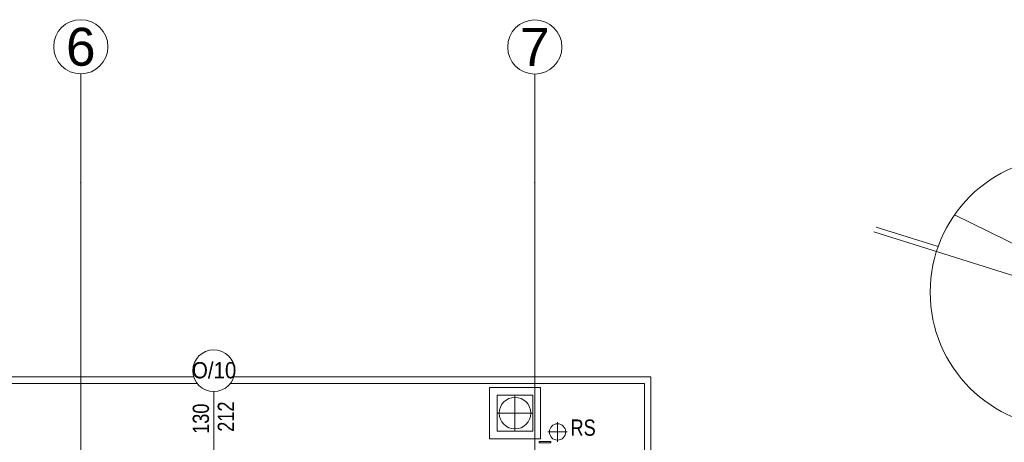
# Model space of a CAD drawing. Header units: millimetres. Extents: x -573548 to 674770, y -184010 to -47794.
# Tile 95 of 181: x 113328 to 122404, y -117939 to -114040. Entities that reach past the tile are written whole.
import ezdxf
from ezdxf.enums import TextEntityAlignment as Align

# ---------------------------------------------------------------- set-up
doc = ezdxf.new("R2010")
doc.units = ezdxf.units.MM
for name, color, linetype, lineweight in [('A.03 RZUT PARTERU_is$0$Nowe_A-OKNA-OPIS_Nr_pióra__59', 8, 'Continuous', 9), ('A.03 RZUT PARTERU_is$0$opaska_Nr_pióra__1', 8, 'Continuous', 9), ('A.03 RZUT PARTERU_is$0$opisy inne_Nr_pióra__1', 8, 'Continuous', 9), ('A.03 RZUT PARTERU_is$0$opisy inne_Nr_pióra__3', 8, 'Continuous', 9), ('A.03 RZUT PARTERU_is$0$OSIE_Nr_pióra__1', 8, 'Continuous', 9), ('A.03 RZUT PARTERU_is$0$RURY SPUSTOWE_Nr_pióra__3', 8, 'Continuous', 9), ('A.03 RZUT PARTERU_is$0$Structural - Grid', 8, 'Continuous', 9), ('A.03 RZUT PARTERU_is$0$Structural - Grid_Nr_pióra__17', 8, 'Continuous', 9), ('A.03 RZUT PARTERU_is$0$UZOIM#2_Nr_pióra__2', 8, 'Continuous', 9)]:
    doc.layers.add(name, color=color, linetype=linetype, lineweight=lineweight)
doc.styles.add('A.03 RZUT PARTERU_is$0$STYL_AUTOMATYCZNY_2', font='arial.ttf')
doc.styles.add('A.03 RZUT PARTERU_is$0$STYL_AUTOMATYCZNY_3', font='arial.ttf', dxfattribs={"width": 0.8})
doc.styles.add('A.03 RZUT PARTERU_is$0$STYL_AUTOMATYCZNY_6', font='arial.ttf', dxfattribs={"width": 0.9})

# ---------------------------------------------------------------- blocks, each defined once
blk = doc.blocks.new('A.03 RZUT PARTERU_is$0$Standardowy znacznik osi')
at = {"layer": 'A.03 RZUT PARTERU_is$0$Structural - Grid_Nr_pióra__17'}
for p, q in [((1000, 0), (17855.4, 0)), ((17855.4, 0), (18855.4, 0))]:
    blk.add_line(p, q, dxfattribs=at)
blk.add_circle((19105.4, 0), 250, dxfattribs=at)
blk.add_point((17855.4, 0), dxfattribs=at)
blk.add_point((17855.4, 0), dxfattribs=at)
at = {"layer": 'A.03 RZUT PARTERU_is$0$Structural - Grid_Nr_pióra__17', "style": 'A.03 RZUT PARTERU_is$0$STYL_AUTOMATYCZNY_2'}
for tag, p in [('AC_MarkerText_1_0', (5, -80)), ('AC_MarkerText_1_1', (19360.4, -80))]:
    blk.add_attdef(tag, text='', height=350, rotation=270, dxfattribs=at).set_placement(p, align=Align.TOP_CENTER)
blk = doc.blocks.new('A.03 RZUT PARTERU_is$0$Standardowy znacznik osi_2')
at = {"layer": 'A.03 RZUT PARTERU_is$0$Structural - Grid_Nr_pióra__17'}
for p, q in [((1000, 0), (17853.1, 0)), ((17853.1, 0), (18853.1, 0))]:
    blk.add_line(p, q, dxfattribs=at)
blk.add_circle((19103.1, 0), 250, dxfattribs=at)
blk.add_point((17853.1, 0), dxfattribs=at)
blk.add_point((17853.1, 0), dxfattribs=at)
at = {"layer": 'A.03 RZUT PARTERU_is$0$Structural - Grid_Nr_pióra__17', "style": 'A.03 RZUT PARTERU_is$0$STYL_AUTOMATYCZNY_2'}
for tag, p in [('AC_MarkerText_1_0', (5, -80)), ('AC_MarkerText_1_1', (19358.1, -80))]:
    blk.add_attdef(tag, text='', height=350, rotation=270, dxfattribs=at).set_placement(p, align=Align.TOP_CENTER)
blk = doc.blocks.new('A.03 RZUT PARTERU_is')
at = {"layer": 'A.03 RZUT PARTERU_is$0$Nowe_A-OKNA-OPIS_Nr_pióra__59'}
blk.add_line((770336.3, -93676.8), (770336.3, -92471.6), dxfattribs=at)
blk.add_circle((770336.3, -92278.6), 193, dxfattribs=at)
at = {"layer": 'A.03 RZUT PARTERU_is$0$opaska_Nr_pióra__1'}
for points in [[(770151.8, -92335.2), (767474.9, -92335.2)], [(774365.4, -98364.9), (774365.4, -92335.2), (770520.8, -92335.2)], [(770182.5, -92395.2), (767444.2, -92395.2)], [(774305.4, -98364.9), (774305.4, -92395.2), (770490.1, -92395.2)]]:
    blk.add_lwpolyline(points, dxfattribs=at)
for points in [[(773348.6, -92434.7), (772877.5, -92434.7), (772877.5, -92905.8), (773348.6, -92905.8)], [(773278.1, -92505.2), (772948.1, -92505.2), (772948.1, -92835.2), (773278.1, -92835.2)]]:
    blk.add_lwpolyline(points, close=True, dxfattribs=at)
blk.add_circle((773113.1, -92670.2), 145.8, dxfattribs=at)
at = {"layer": 'A.03 RZUT PARTERU_is$0$opisy inne_Nr_pióra__1'}
blk.add_circle((778190.4, -91554.9), 1250, dxfattribs=at)
at = {"layer": 'A.03 RZUT PARTERU_is$0$opisy inne_Nr_pióra__3'}
for points in [[(776420.1, -90997.3), (779382.6, -91930.4), (777163.7, -90841.7)], [(776443, -90954.3), (777013.4, -91133.9)]]:
    blk.add_lwpolyline(points, dxfattribs=at)
at = {"layer": 'A.03 RZUT PARTERU_is$0$OSIE_Nr_pióra__1'}
for p, q in [((773113.1, -92505.2), (773113.1, -92835.2)), ((773278.1, -92670.2), (772948.1, -92670.2)), ((773505.4, -92933.6), (773505.4, -92753.6)), ((773415.4, -92843.6), (773595.4, -92843.6))]:
    blk.add_line(p, q, dxfattribs=at)
at = {"layer": 'A.03 RZUT PARTERU_is$0$RURY SPUSTOWE_Nr_pióra__3'}
blk.add_circle((773505.4, -92843.6), 75, dxfattribs=at)
at = {"layer": 'A.03 RZUT PARTERU_is$0$UZOIM#2_Nr_pióra__2'}
blk.add_lwpolyline([(773336.8, -92931.5), (773442.3, -92931.5), (773442.3, -92945.2), (773336.8, -92945.2)], close=True, dxfattribs=at)
at = {"layer": 'A.03 RZUT PARTERU_is$0$Structural - Grid'}
ref = blk.add_blockref('A.03 RZUT PARTERU_is$0$Standardowy znacznik osi', (769111.3, -108395.1), dxfattribs=dict(at, zscale=1000, rotation=90))
ref.add_attrib('AC_MarkerText_1_1', '6', dxfattribs={"layer": 'A.03 RZUT PARTERU_is$0$Structural - Grid_Nr_pióra__17', "color": 20, "lineweight": 15, "true_color": 0xf73328, "height": 350, "style": 'A.03 RZUT PARTERU_is$0$STYL_AUTOMATYCZNY_2'}).set_placement((769111.3, -89114.7), align=Align.TOP_CENTER)
ref = blk.add_blockref('A.03 RZUT PARTERU_is$0$Standardowy znacznik osi_2', (773295.9, -108395.1), dxfattribs=dict(at, zscale=1000, rotation=90))
ref.add_attrib('AC_MarkerText_1_1', '7', dxfattribs={"layer": 'A.03 RZUT PARTERU_is$0$Structural - Grid_Nr_pióra__17', "color": 20, "lineweight": 15, "true_color": 0xf73328, "height": 350, "style": 'A.03 RZUT PARTERU_is$0$STYL_AUTOMATYCZNY_2'}).set_placement((773295.9, -89116.9), align=Align.TOP_CENTER)
at = {"layer": 'A.03 RZUT PARTERU_is$0$Nowe_A-OKNA-OPIS_Nr_pióra__59', "insert": (770340.2, -92275.1), "char_height": 150, "attachment_point": 5, "style": 'A.03 RZUT PARTERU_is$0$STYL_AUTOMATYCZNY_6'}
blk.add_mtext('\\A1;{\\pqc;\\fArial|b0|i0|c238|p0;\\W0.900000;O/10}', dxfattribs=at)
at = {"layer": 'A.03 RZUT PARTERU_is$0$Nowe_A-OKNA-OPIS_Nr_pióra__59', "char_height": 150, "attachment_point": 5, "rotation": 90, "style": 'A.03 RZUT PARTERU_is$0$STYL_AUTOMATYCZNY_3'}
for s, insert in [('\\A1;{\\pqc;\\fArial|b0|i0|c238|p0;\\W0.800000;130}', (770218.6, -92721.6)), ('\\A1;{\\pqc;\\fArial|b0|i0|c238|p0;\\W0.800000;212}', (770448.1, -92702.3))]:
    blk.add_mtext(s, dxfattribs=dict(at, insert=insert))
at = {"layer": 'A.03 RZUT PARTERU_is$0$opisy inne_Nr_pióra__1', "insert": (773741, -92804.8), "char_height": 150, "attachment_point": 5, "style": 'A.03 RZUT PARTERU_is$0$STYL_AUTOMATYCZNY_3'}
blk.add_mtext('\\A1;{\\pqc;\\fArial|b0|i0|c238|p0;\\W0.800000;RS}', dxfattribs=at)

msp = doc.modelspace()

# ---------------------------------------------------------------- block references
at = {"color": 150}
msp.add_blockref('A.03 RZUT PARTERU_is', (-655219.604, -25000), dxfattribs=at)

doc.saveas('drawing.dxf')
